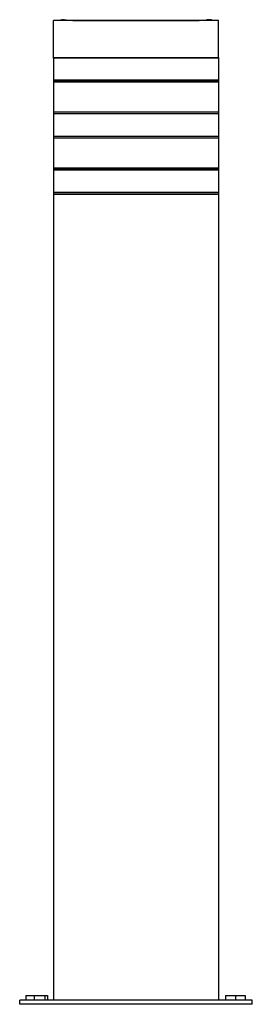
# Model space of a CAD drawing. Header units: millimetres. Extents: x 391 to 949, y 306 to 781.
# Tile 6 of 6: x 872 to 949, y 306 to 634. Entities that reach past the tile are written whole.
import ezdxf

# ---------------------------------------------------------------- set-up
doc = ezdxf.new("R2010")
doc.units = ezdxf.units.MM

msp = doc.modelspace()

# ---------------------------------------------------------------- linework, layer by layer
at = {"color": 7, "linetype": 'Continuous', "lineweight": 25}
for p, q in [((882.95, 620.98), (882.95, 633.48)), ((937.95, 633.48), (882.95, 633.48)), ((885.74, 633.69), (885.69, 633.69)), ((886.17, 633.69), (885.98, 633.69)), ((886.17, 633.69), (886.42, 633.69)), ((886.66, 633.69), (886.7, 633.69)), ((889.45, 633.53), (889.45, 633.48)), ((889.45, 633.53), (891.7, 633.53)), ((891.7, 633.53), (891.7, 633.48)), ((891.7, 633.53), (929.2, 633.53)), ((929.2, 633.53), (929.2, 633.48)), ((929.2, 633.53), (931.45, 633.53)), ((931.45, 633.53), (931.45, 633.48)), ((934.2, 633.78), (934.27, 633.78)), ((934.67, 633.78), (934.43, 633.78)), ((934.7, 633.77), (934.67, 633.78)), ((934.73, 633.78), (934.97, 633.78)), ((935.2, 633.78), (935.13, 633.78)), ((937.95, 620.98), (937.95, 633.48)), ((882.95, 621.21), (882.95, 613.71)), ((882.95, 621.21), (937.95, 621.21)), ((937.95, 620.98), (882.95, 620.98)), ((937.95, 621.21), (937.95, 613.71)), ((882.95, 613.71), (937.95, 613.71)), ((882.95, 613.66), (882.95, 613.16)), ((882.95, 613.66), (937.95, 613.66)), ((885.2, 613.71), (885.2, 613.66)), ((887.2, 613.66), (887.2, 613.71)), ((933.7, 613.71), (933.7, 613.66)), ((935.7, 613.66), (935.7, 613.71)), ((937.95, 613.66), (937.95, 613.16)), ((882.95, 613.16), (937.95, 613.16)), ((882.95, 613.11), (882.95, 603.11)), ((882.95, 613.11), (937.95, 613.11)), ((885.2, 613.16), (885.2, 613.11)), ((887.2, 613.11), (887.2, 613.16)), ((933.7, 613.16), (933.7, 613.11)), ((935.7, 613.11), (935.7, 613.16)), ((937.95, 613.11), (937.95, 603.11)), ((882.95, 603.11), (937.95, 603.11)), ((882.95, 603.06), (882.95, 602.56)), ((882.95, 603.06), (937.95, 603.06)), ((882.95, 602.56), (937.95, 602.56)), ((882.95, 602.51), (882.95, 595.01)), ((882.95, 602.51), (937.95, 602.51)), ((937.95, 603.06), (937.95, 602.56)), ((937.95, 602.51), (937.95, 595.01)), ((882.95, 595.01), (937.95, 595.01)), ((882.95, 594.96), (882.95, 594.46)), ((882.95, 594.96), (937.95, 594.96)), ((882.95, 594.46), (937.95, 594.46)), ((882.95, 594.41), (882.95, 584.41)), ((882.95, 594.41), (937.95, 594.41)), ((937.95, 594.96), (937.95, 594.46)), ((937.95, 594.41), (937.95, 584.41)), ((882.95, 584.41), (937.95, 584.41)), ((882.95, 584.36), (882.95, 583.86)), ((882.95, 584.36), (937.95, 584.36)), ((937.95, 584.36), (937.95, 583.86)), ((882.95, 583.86), (937.95, 583.86)), ((882.95, 583.81), (882.95, 576.31)), ((882.95, 583.81), (937.95, 583.81)), ((937.95, 583.81), (937.95, 576.31)), ((882.95, 576.31), (937.95, 576.31)), ((882.95, 576.26), (882.95, 575.69)), ((882.95, 576.26), (937.95, 576.26)), ((882.95, 575.69), (937.95, 575.69)), ((882.95, 575.64), (882.95, 307.14)), ((882.95, 575.64), (937.95, 575.64)), ((937.95, 576.26), (937.95, 575.69)), ((937.95, 575.64), (937.95, 307.14)), ((873.74, 308.64), (873.74, 307.14)), ((873.74, 308.64), (876.48, 308.64)), ((876.48, 308.64), (876.48, 307.14)), ((876.48, 308.64), (880.07, 308.64)), ((880.07, 308.64), (880.07, 307.14)), ((880.07, 308.64), (880.91, 308.64)), ((880.91, 308.64), (880.91, 307.14)), ((940.32, 308.64), (940.32, 307.14)), ((940.32, 308.64), (943.57, 308.64)), ((943.57, 308.64), (943.57, 307.14)), ((943.57, 308.64), (946.82, 308.64)), ((946.82, 308.64), (946.82, 307.14)), ((871.7, 305.74), (871.7, 307.14)), ((949.2, 307.14), (871.7, 307.14)), ((949.2, 305.74), (871.7, 305.74)), ((949.2, 305.74), (949.2, 307.14))]:
    msp.add_line(p, q, dxfattribs=at)
for centre, radius, start, end in [((886.2, 630.48), 3.25, 98.9312, 112.5036), ((886.03, 632.54), 1.18, 103.8768, 120.2263), ((885.64, 631.11), 2.47, 85.0376, 94.9624), ((886.35, 631.44), 2.28, 99.2738, 105.4526), ((886.45, 632.54), 1.18, 103.8768, 120.2263), ((886.04, 631.42), 2.3, 68.7331, 80.6932), ((886.2, 630.48), 3.25, 67.4964, 81.0688), ((886.33, 631.42), 2.3, 68.7331, 80.6932), ((887.02, 632.45), 1.13, 82.6503, 97.3497), ((934.7, 630.57), 3.25, 99.9987, 116.1874), ((934.53, 632.94), 0.875, 107.0501, 125.7588), ((934.25, 630.82), 2.84, 85.3767, 94.6233), ((934.82, 631.22), 2.59, 98.6387, 102.2149), ((934.99, 632.94), 0.875, 107.0501, 125.7588), ((934.57, 631.19), 2.62, 70.0911, 81.338), ((934.81, 631.19), 2.62, 70.0911, 81.338), ((934.7, 630.57), 3.25, 63.8126, 80.0013), ((935.58, 632.91), 0.751, 80.9969, 99.0031)]:
    msp.add_arc(centre, radius, start, end, dxfattribs=at)
msp.add_open_spline([(885.75, 633.52), (885.75, 633.54), (885.75, 633.59), (885.75, 633.65), (885.74, 633.69)], degree=3, knots=[0, 0, 0, 0, 0.234654, 1, 1, 1, 1], dxfattribs=at)

doc.saveas('drawing.dxf')
